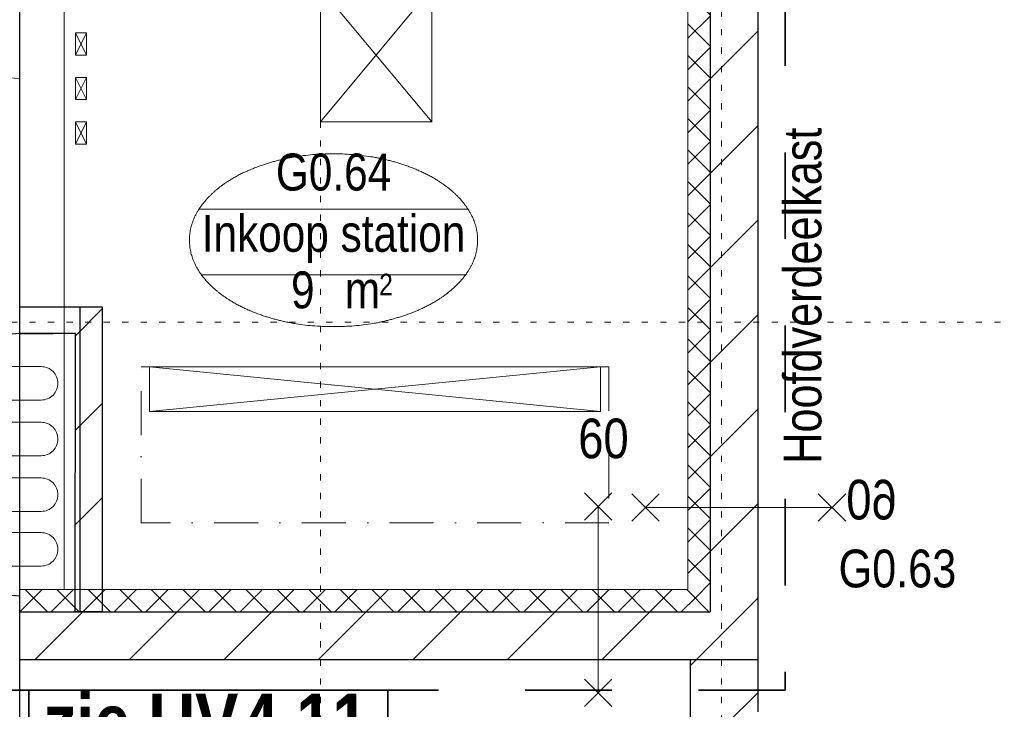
# Model space of a CAD drawing. Header units: millimetres. Extents: x 18442 to 242186, y -49554 to 63508.
# Tile 169 of 175: x 217086 to 221506, y 30864 to 33961. Entities that reach past the tile are written whole.
import ezdxf
from ezdxf.enums import TextEntityAlignment as Align

# ---------------------------------------------------------------- set-up
doc = ezdxf.new("R2010")
doc.units = ezdxf.units.MM
doc.header["$LTSCALE"] = 400
for name, pattern in [('STYLE_01', [0.416641, 0.208282, -0.208359]), ('STYLE_05', [0.208282, 0.069427, -0.138855]), ('STYLE_13', [0.984252, 0.492126, -0.246063, 0.0005, -0.245563]), ('STYLE_22', [1.944444, 0.972222, -0.972222])]:
    doc.linetypes.add(name, pattern=pattern)
for name, color, linetype, lineweight in [('1800_GRID', 9, 'STYLE_01', 9), ('BA-Brandveiligheid', 7, 'Continuous', 15), ('Fragmentaanduiding', 1, 'STYLE_22', 35), ('mat-beton (ihwg)', 5, 'Continuous', 25), ('mat-isolatie', 140, 'Continuous', 15), ('mat-kalkzandsteen', 5, 'Continuous', 25), ('mat-steenachtig', 92, 'Continuous', 25), ('None', 7, 'Continuous', 9), ('Ruimtenummers', 92, 'Continuous', 25), ('Tekst', 140, 'Continuous', 15)]:
    doc.layers.add(name, color=color, linetype=linetype, lineweight=lineweight)
doc.styles.add('Arial Narrow', font='ARIALN.TTF', dxfattribs={"height": 211.666667})
doc.styles.add('Arial Narrow (bold)', font='ARIALNB.TTF', dxfattribs={"height": 172.861111})
doc.styles.get("Standard").update_dxf_attribs({"font": 'arial.ttf'})

# ---------------------------------------------------------------- blocks, each defined once
blk = doc.blocks.new('*U504')
at = {"layer": 'None', "color": 8, "linetype": 'Continuous', "lineweight": 5}
for p, q in [((40298.1, 38450), (38274.1, 38650)), ((38274.1, 38450), (40298.1, 38650))]:
    blk.add_line(p, q, dxfattribs=at)
blk.add_lwpolyline([(38274.1, 38650), (40298.1, 38650), (40298.1, 38450), (38274.1, 38450)], close=True, dxfattribs=at)
blk = doc.blocks.new('*U505')
at = {"layer": 'None', "color": 8, "linetype": 'Continuous', "lineweight": 5}
for p, q in [((37991.1, 40350), (37941.1, 40250)), ((37991.1, 40250), (37941.1, 40350))]:
    blk.add_line(p, q, dxfattribs=at)
blk.add_lwpolyline([(37941.1, 40350), (37991.1, 40350), (37991.1, 40250), (37941.1, 40250)], close=True, dxfattribs=at)
blk = doc.blocks.new('*U506')
at = {"layer": 'None', "color": 8, "linetype": 'Continuous', "lineweight": 5}
for p, q in [((37991.1, 40150), (37941.1, 40050)), ((37991.1, 40050), (37941.1, 40150))]:
    blk.add_line(p, q, dxfattribs=at)
blk.add_lwpolyline([(37941.1, 40150), (37991.1, 40150), (37991.1, 40050), (37941.1, 40050)], close=True, dxfattribs=at)
blk = doc.blocks.new('*U507')
at = {"layer": 'None', "color": 8, "linetype": 'Continuous', "lineweight": 5}
for p, q in [((37991.1, 39950), (37941.1, 39850)), ((37991.1, 39850), (37941.1, 39950))]:
    blk.add_line(p, q, dxfattribs=at)
blk.add_lwpolyline([(37941.1, 39950), (37991.1, 39950), (37991.1, 39850), (37941.1, 39850)], close=True, dxfattribs=at)
blk = doc.blocks.new('*U508')
at = {"layer": 'None', "color": 8, "linetype": 'Continuous', "lineweight": 5}
for p, q in [((37991.1, 39750), (37941.1, 39650)), ((37991.1, 39650), (37941.1, 39750))]:
    blk.add_line(p, q, dxfattribs=at)
blk.add_lwpolyline([(37941.1, 39750), (37991.1, 39750), (37991.1, 39650), (37941.1, 39650)], close=True, dxfattribs=at)
blk = doc.blocks.new('*U509')
at = {"layer": 'None', "color": 8, "linetype": 'Continuous', "lineweight": 5}
for p, q in [((39541.1, 39750), (39041.1, 40350)), ((39041.1, 39750), (39541.1, 40350))]:
    blk.add_line(p, q, dxfattribs=at)
blk.add_lwpolyline([(39041.1, 40350), (39541.1, 40350), (39541.1, 39750), (39041.1, 39750)], close=True, dxfattribs=at)
blk = doc.blocks.new('*U510')
at = {"layer": 'None', "color": 8, "linetype": 'Continuous', "lineweight": 5}
blk.add_lwpolyline([(37891.1, 40650), (40691.1, 40650), (40691.1, 37650), (37891.1, 37650)], close=True, dxfattribs=at)
at = {"layer": 'None', "color": 43, "linetype": 'STYLE_13', "lineweight": 9}
blk.add_lwpolyline([(38236.1, 38650), (40336.1, 38650), (40336.1, 37950), (38236.1, 37950)], close=True, dxfattribs=at)
at = {"layer": 'None', "color": 7}
for name in ['*U505', '*U509', '*U506', '*U507', '*U508', '*U504']:
    blk.add_blockref(name, (0, 0), dxfattribs=at)
blk = doc.blocks.new('*X941')
at = {"layer": 'None', "lineweight": 9}
for p, q in [((40701.1, 37307), (40799.1, 37405)), ((40861.8, 37043.4), (41005.1, 37186.7))]:
    blk.add_line(p, q, dxfattribs=at)
blk = doc.blocks.new('*X942')
at = {"layer": 'None', "lineweight": 5}
for p, q in [((37691.4, 37550), (37791.4, 37650)), ((37832.8, 37550), (37932.8, 37650)), ((37974.3, 37550), (38074.3, 37650)), ((38115.7, 37550), (38215.7, 37650)), ((38257.1, 37550), (38357.1, 37650)), ((38398.5, 37550), (38498.5, 37650)), ((38539.9, 37550), (38639.9, 37650)), ((38681.4, 37550), (38781.4, 37650)), ((38822.8, 37550), (38922.8, 37650)), ((38964.2, 37550), (39064.2, 37650)), ((39105.6, 37550), (39205.6, 37650)), ((39247.1, 37550), (39347.1, 37650)), ((39388.5, 37550), (39488.5, 37650)), ((39529.9, 37550), (39629.9, 37650)), ((39671.3, 37550), (39771.3, 37650)), ((39812.7, 37550), (39912.7, 37650)), ((39954.2, 37550), (40054.2, 37650)), ((40095.6, 37550), (40195.6, 37650)), ((40237, 37550), (40337, 37650)), ((40378.4, 37550), (40478.4, 37650)), ((40519.8, 37550), (40619.8, 37650)), ((40661.3, 37550), (40726.2, 37614.9))]:
    blk.add_line(p, q, dxfattribs=at)
at = {"layer": 'None', "lineweight": 13}
for p, q in [((37716.1, 37650), (37816.1, 37550)), ((37857.5, 37650), (37957.5, 37550)), ((37998.9, 37650), (38098.9, 37550)), ((38140.3, 37650), (38240.3, 37550)), ((38281.7, 37650), (38381.7, 37550)), ((38423.1, 37650), (38523.1, 37550)), ((38564.5, 37650), (38664.5, 37550)), ((38705.9, 37650), (38805.9, 37550)), ((38847.3, 37650), (38947.3, 37550)), ((38988.7, 37650), (39088.7, 37550)), ((39130.1, 37650), (39230.1, 37550)), ((39271.5, 37650), (39371.5, 37550)), ((39412.9, 37650), (39512.9, 37550)), ((39554.3, 37650), (39654.3, 37550)), ((39695.7, 37650), (39795.7, 37550)), ((39837.1, 37650), (39937.1, 37550)), ((39978.5, 37650), (40078.5, 37550)), ((40119.9, 37650), (40219.9, 37550)), ((40261.3, 37650), (40361.3, 37550)), ((40402.7, 37650), (40502.7, 37550)), ((40544.1, 37650), (40644.1, 37550)), ((40685.5, 37650), (40785.5, 37550))]:
    blk.add_line(p, q, dxfattribs=at)
blk = doc.blocks.new('*X943')
at = {"layer": 'None', "lineweight": 5}
for p, q in [((40691.1, 40549.7), (40791.1, 40649.7)), ((40691.1, 40408.3), (40791.1, 40508.3)), ((40691.1, 40266.8), (40791.1, 40366.8)), ((40691.1, 40125.4), (40791.1, 40225.4)), ((40691.1, 39984), (40791.1, 40084)), ((40691.1, 39842.6), (40791.1, 39942.6)), ((40691.1, 39701.2), (40791.1, 39801.2)), ((40691.1, 39559.7), (40791.1, 39659.7)), ((40691.1, 39418.3), (40791.1, 39518.3)), ((40691.1, 39276.9), (40791.1, 39376.9)), ((40691.1, 39135.5), (40791.1, 39235.5)), ((40691.1, 38994), (40791.1, 39094)), ((40691.1, 38852.6), (40791.1, 38952.6)), ((40691.1, 38711.2), (40791.1, 38811.2)), ((40691.1, 38569.8), (40791.1, 38669.8)), ((40691.1, 38428.4), (40791.1, 38528.4)), ((40691.1, 38286.9), (40791.1, 38386.9)), ((40691.1, 38145.5), (40791.1, 38245.5)), ((40691.1, 38004.1), (40791.1, 38104.1)), ((40691.1, 37862.7), (40791.1, 37962.7)), ((40691.1, 37721.3), (40791.1, 37821.3)), ((40726.2, 37614.9), (40791.1, 37679.8))]:
    blk.add_line(p, q, dxfattribs=at)
at = {"layer": 'None', "lineweight": 13}
for p, q in [((40691.1, 40613.8), (40791.1, 40513.8)), ((40691.1, 40472.4), (40791.1, 40372.4)), ((40691.1, 40331), (40791.1, 40231)), ((40691.1, 40189.6), (40791.1, 40089.6)), ((40691.1, 40048.2), (40791.1, 39948.2)), ((40691.1, 39906.8), (40791.1, 39806.8)), ((40691.1, 39765.4), (40791.1, 39665.4)), ((40691.1, 39624), (40791.1, 39524)), ((40691.1, 39482.6), (40791.1, 39382.6)), ((40691.1, 39341.2), (40791.1, 39241.2)), ((40691.1, 39199.8), (40791.1, 39099.8)), ((40691.1, 39058.4), (40791.1, 38958.4)), ((40691.1, 38917), (40791.1, 38817)), ((40691.1, 38775.6), (40791.1, 38675.6)), ((40691.1, 38634.2), (40791.1, 38534.2)), ((40691.1, 38492.8), (40791.1, 38392.8)), ((40691.1, 38351.4), (40791.1, 38251.4)), ((40691.1, 38210), (40791.1, 38110)), ((40691.1, 38068.6), (40791.1, 37968.6)), ((40691.1, 37927.2), (40791.1, 37827.2)), ((40691.1, 37785.8), (40791.1, 37685.8))]:
    blk.add_line(p, q, dxfattribs=at)
blk = doc.blocks.new('*X1214')
at = {"layer": 'None', "lineweight": 9}
for p, q in [((40791.1, 39942.6), (41005.1, 40156.6)), ((40791.1, 39518.3), (41005.1, 39732.3)), ((40791.1, 39094), (41005.1, 39308)), ((40791.1, 38669.8), (41005.1, 38883.8)), ((40791.1, 38245.5), (41005.1, 38459.5)), ((40791.1, 37821.3), (41005.1, 38035.3)), ((40867.6, 37473.5), (41005.1, 37611))]:
    blk.add_line(p, q, dxfattribs=at)
blk = doc.blocks.new('*X1216')
at = {"layer": 'None', "lineweight": 9}
for p, q in [((37760.3, 37336), (37974.3, 37550)), ((38184.5, 37336), (38398.5, 37550)), ((38608.8, 37336), (38822.8, 37550)), ((39033.1, 37336), (39247.1, 37550)), ((39457.3, 37336), (39671.3, 37550)), ((39881.6, 37336), (40095.6, 37550)), ((40305.8, 37336), (40519.8, 37550)), ((40730.1, 37336), (40867.6, 37473.5))]:
    blk.add_line(p, q, dxfattribs=at)
blk = doc.blocks.new('060min X')
at = {"layer": 'BA-Brandveiligheid', "color": 7, "linetype": 'Continuous', "lineweight": 15}
for p, q in [((-480.2, 61.7), (-356.7, -61.7)), ((-480.2, -61.7), (-356.7, 61.7)), ((480.2, 61.7), (356.7, -61.7)), ((480.2, -61.7), (356.7, 61.7)), ((-418.5, 0), (418.5, 0))]:
    blk.add_line(p, q, dxfattribs=at)
at = {"layer": 'BA-Brandveiligheid', "color": 43, "insert": (-709.2, 124.2), "char_height": 177.8, "attachment_point": 1, "style": 'Arial Narrow'}
blk.add_mtext('60', dxfattribs=at)
blk = doc.blocks.new('060min Y')
at = {"layer": 'BA-Brandveiligheid', "color": 7, "linetype": 'Continuous', "lineweight": 15}
for p, q in [((-61.7, 480.2), (61.7, 356.7)), ((61.7, 480.2), (-61.7, 356.7)), ((0, -418.5), (0, 418.5)), ((-61.7, -480.2), (61.7, -356.7)), ((61.7, -480.2), (-61.7, -356.7))]:
    blk.add_line(p, q, dxfattribs=at)
at = {"layer": 'BA-Brandveiligheid', "color": 43, "insert": (-89.5, 813), "char_height": 177.8, "attachment_point": 1, "style": 'Arial Narrow'}
blk.add_mtext('60', dxfattribs=at)
blk = doc.blocks.new('*X1745')
at = {"layer": 'None', "lineweight": 9}
for p, q in [((37941.1, 38789.7), (38061.2, 38909.7)), ((37941, 38365.3), (38061.2, 38485.4)), ((37940.8, 37940.8), (38061.2, 38061.2)), ((37973.8, 37549.5), (38061.2, 37636.9))]:
    blk.add_line(p, q, dxfattribs=at)
blk = doc.blocks.new('*U1746')
at = {"layer": 'None', "color": 8, "linetype": 'Continuous', "lineweight": 5, "flags": 128}
for points in [[(37487.6, 38500.9), (37487.6, 38650.9), (37787.6, 38650.9), (37787.6, 38650.9, -0.414214), (37862.6, 38575.9), (37862.6, 38575.9, -0.414214), (37787.6, 38500.9)], [(37487.6, 38250.9), (37487.6, 38400.9), (37787.6, 38400.9), (37787.6, 38400.9, -0.414214), (37862.6, 38325.9), (37862.6, 38325.9, -0.414214), (37787.6, 38250.9)], [(37487.6, 38000.8), (37487.6, 38150.8), (37787.6, 38150.8), (37787.6, 38150.8, -0.414214), (37862.6, 38075.8), (37862.6, 38075.8, -0.414214), (37787.6, 38000.8)], [(37487.6, 37755.4), (37487.6, 37905.4), (37787.6, 37905.4), (37787.6, 37905.4, -0.414214), (37862.6, 37830.4), (37862.6, 37830.4, -0.414214), (37787.6, 37755.4)]]:
    blk.add_lwpolyline(points, format="xyb", close=True, dxfattribs=at)
blk = doc.blocks.new('*U1747')
at = {"layer": 'mat-steenachtig', "lineweight": 25, "flags": 128}
blk.add_lwpolyline([(37691.1, 38920), (38061.2, 38920), (38061.2, 37549.5), (37940.7, 37549.5), (37941.1, 38799.9), (37691.1, 38799.8)], close=True, dxfattribs=at)
at = {"layer": 'None', "color": 92, "linetype": 'Continuous', "lineweight": 25}
for p, q in [((37691.1, 38920), (37961.2, 38920)), ((37961.2, 38920), (37961.2, 37549.5)), ((37694.2, 38800), (37441.1, 38780)), ((37691.1, 38800), (37841.1, 38799.9)), ((37691.1, 37620), (37441.1, 37640))]:
    blk.add_line(p, q, dxfattribs=at)
at = {"layer": 'None', "color": 140, "linetype": 'Continuous', "lineweight": 15}
for p, q in [((37441.1, 38780), (37321.1, 38780)), ((37321.1, 37640), (37441.1, 37640))]:
    blk.add_line(p, q, dxfattribs=at)
at = {"layer": 'None', "color": 8, "linetype": 'Continuous', "lineweight": 5}
for p, q in [((37441.1, 38780), (37691.1, 38800)), ((37441.1, 37640), (37691.1, 37620))]:
    blk.add_line(p, q, dxfattribs=at)
at = {"layer": 'None', "color": 43, "linetype": 'Continuous', "lineweight": 9}
blk.add_lwpolyline([(37241.1, 38734), (37271.1, 38734), (37271.1, 37684), (37241.1, 37684)], close=True, dxfattribs=at)
at = {"layer": 'mat-steenachtig'}
blk.add_blockref('*X1745', (0, 0), dxfattribs=at)
at = {"layer": 'None', "color": 7}
blk.add_blockref('*U1746', (0, 0), dxfattribs=at)
blk = doc.blocks.new('*U1748')
at = {"layer": 'None', "color": 8, "linetype": 'Continuous', "lineweight": 5}
blk.add_line((37441.1, 39960), (37691.1, 39945), dxfattribs=at)
at = {"layer": 'None', "color": 8, "linetype": 'Continuous', "lineweight": 5, "flags": 128}
blk.add_lwpolyline([(37691.1, 40600), (37441.1, 40580), (37441.1, 39960), (37691.1, 39945)], close=True, dxfattribs=at)
at = {"layer": 'None', "color": 7}
blk.add_blockref('*U1747', (0, 0), dxfattribs=at)
blk = doc.blocks.new('Fragment')
at = {"layer": 'Fragmentaanduiding', "linetype": 'Continuous', "lineweight": 35}
blk.add_lwpolyline([(-774.2, 197), (838.3, 197), (838.3, -189.7), (-774.2, -189.7)], close=True, dxfattribs=at)
at = {"layer": 'Fragmentaanduiding', "insert": (-706.6, 182.3), "char_height": 254, "attachment_point": 1, "style": 'Arial Narrow (bold)'}
blk.add_mtext('zie UV-', dxfattribs=at)
at = {"layer": 'Fragmentaanduiding', "style": 'Arial Narrow (bold)'}
blk.add_attdef('Fragment', text='', height=254, dxfattribs=at).set_placement((183.3, 182.3), align=Align.TOP_LEFT)
at = {"layer": 'None', "color": 0, "flags": 1}
blk.add_attdef('Detail', (-774.2, -646.9), '', height=254, dxfattribs=at)
blk = doc.blocks.new('Ruimtenummer UV 50')
at = {"layer": 'Ruimtenummers', "color": 8, "lineweight": 5}
for p, q in [((602.2, 156.5), (-602.3, 156.5)), ((594.7, -137.5), (-594.8, -137.5))]:
    blk.add_line(p, q, dxfattribs=at)
blk.add_open_spline([(-323.4, 353.8), (-173.3, 405.8), (173.3, 405.8), (323.4, 353.8), (473.5, 301.8), (560.1, 211.8), (646.8, 121.7), (646.8, 17.7), (646.8, -86.3), (560.1, -176.3), (473.5, -266.4), (323.4, -318.4), (173.3, -370.4), (-173.3, -370.4), (-323.4, -318.4), (-473.5, -266.4), (-560.2, -176.3), (-646.8, -86.3), (-646.8, 17.7), (-646.8, 121.7), (-560.2, 211.8), (-473.5, 301.8), (-323.4, 353.8)], degree=2, knots=[0, 0, 0, 0.09962, 0.19924, 0.19924, 0.283607, 0.283607, 0.349619, 0.349619, 0.415638, 0.415638, 0.5, 0.5, 0.59962, 0.69924, 0.69924, 0.783607, 0.783607, 0.849619, 0.849619, 0.915638, 0.915638, 1, 1, 1], dxfattribs=at)
at = {"layer": 'Ruimtenummers', "attachment_point": 2, "style": 'Arial Narrow'}
for s, insert, char_height in [(' 2', (220.1, -132.8), 96.8), (' m', (103.6, -122.2), 165.95)]:
    blk.add_mtext(s, dxfattribs=dict(at, insert=insert, char_height=char_height))
at = {"layer": 'Ruimtenummers', "style": 'Arial Narrow'}
for tag, p in [('Nummer', (0, 406.9)), ('Naam', (0, 131.7)), ('Oppervlak', (-137.9, -122.2))]:
    blk.add_attdef(tag, text='', height=165.9, dxfattribs=at).set_placement(p, align=Align.TOP_CENTER)
blk = doc.blocks.new('*U2414')
at = {"layer": '1800_GRID', "color": 43, "linetype": 'STYLE_05', "lineweight": 9}
for p, q in [((39041.1, 42249.8), (39041.1, 1249.8)), ((40841.1, 42249.8), (40841.1, 1249.8)), ((52842, 38850), (36042, 38850))]:
    blk.add_line(p, q, dxfattribs=at)

msp = doc.modelspace()

# ---------------------------------------------------------------- linework, layer by layer
at = {"layer": 'Fragmentaanduiding', "lineweight": 35}
msp.add_lwpolyline([(216550.31533, 34920.38836), (220521.7849, 34920.38836), (220521.7849, 30948.9188), (216550.31533, 30948.9188)], close=True, dxfattribs=at)
at = {"layer": 'mat-beton (ihwg)', "lineweight": 25}
msp.add_line((217085.82553, 29051.61885), (217085.82553, 34401.61885), dxfattribs=at)
at = {"layer": 'mat-isolatie', "lineweight": 15}
for p, q in [((220085.82553, 31401.61885), (220085.82553, 34401.61885)), ((220185.82553, 31301.61885), (220185.82553, 34401.61885)), ((217085.82553, 31401.61885), (220085.82553, 31401.61885)), ((217085.82553, 31301.61885), (217085.82553, 31401.61885)), ((217085.82553, 31301.61885), (220185.82553, 31301.61885))]:
    msp.add_line(p, q, dxfattribs=at)
at = {"layer": 'mat-kalkzandsteen', "lineweight": 25}
for p, q in [((220185.82553, 34401.61885), (220185.82553, 31301.61885)), ((220399.82553, 34401.61885), (220399.82553, 31087.61885)), ((217085.82553, 31301.61885), (220185.82553, 31301.61885)), ((217085.82553, 31087.61885), (217085.82553, 31301.61885)), ((220399.82553, 31301.61885), (220399.82553, 30851.61885)), ((217085.82553, 31087.61885), (220399.82553, 31087.61885)), ((220095.82553, 31087.61885), (220095.82553, 30731.61885))]:
    msp.add_line(p, q, dxfattribs=at)
at = {"layer": 'None', "color": 0, "lineweight": 15}
msp.add_lwpolyline([(217085.82553, 34401.61885), (220085.82553, 34401.61885), (220085.82553, 31401.61885), (217085.82553, 31401.61885)], close=True, dxfattribs=at)

# ---------------------------------------------------------------- block references
at = {"layer": '1800_GRID', "color": 7}
msp.add_blockref('*U2414', (179394.72553, -6248.38115), dxfattribs=at)
at = {"layer": 'Fragmentaanduiding', "color": 7}
msp.add_blockref('Fragment', (217900.94535, 30752.0916), dxfattribs=at).add_auto_attribs({'Fragment': '4.11'})
at = {"layer": 'mat-isolatie'}
for name in ['*X943', '*X942']:
    msp.add_blockref(name, (179394.72553, -6248.38115), dxfattribs=at)
at = {"layer": 'mat-kalkzandsteen'}
for name in ['*X1214', '*X1216', '*X941']:
    msp.add_blockref(name, (179394.72553, -6248.38115), dxfattribs=at)
at = {"layer": 'None', "color": 7}
for name in ['*U1748', '*U510']:
    msp.add_blockref(name, (179394.72553, -6248.38115), dxfattribs=at)
at = {"layer": 'Ruimtenummers'}
msp.add_blockref('Ruimtenummer UV 50', (218494.72553, 32952.38552), dxfattribs=at).add_auto_attribs({'Nummer': 'G0.64', 'Naam': 'Inkoop station', 'Oppervlak': '9'})
at = {"layer": 'Tekst', "color": 7}
msp.add_blockref('060min Y', (219682.92553, 31355.92914), dxfattribs=at)
at = {"layer": 'Tekst', "color": 7, "xscale": -1}
msp.add_blockref('060min X', (220314.10029, 31769.9245), dxfattribs=at)

# ---------------------------------------------------------------- texts
at = {"layer": 'Ruimtenummers', "insert": (220515.56478, 31966.47302), "char_height": 169.3333333, "attachment_point": 1, "rotation": 90, "style": 'Arial Narrow'}
msp.add_mtext('Hoofdverdeelkast', dxfattribs=at)
at = {"layer": 'Ruimtenummers', "insert": (220761.98665, 31580.67204), "char_height": 169.333333, "attachment_point": 1, "style": 'Arial Narrow'}
msp.add_mtext('G0.63', dxfattribs=at)

doc.saveas('drawing.dxf')
